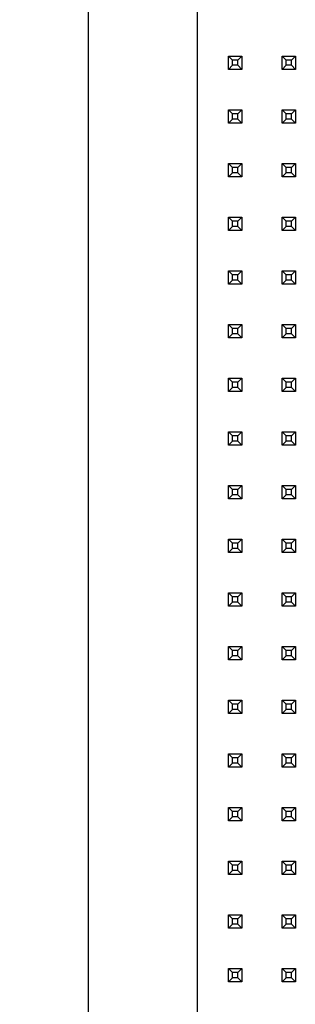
# Model space of a CAD drawing. Header units: millimetres. Extents: x 15 to 205, y 5 to 292.
# Tile 47 of 56: x 108 to 121, y 218 to 264. Entities that reach past the tile are written whole.
import ezdxf

# ---------------------------------------------------------------- set-up
doc = ezdxf.new("R2010")
doc.units = ezdxf.units.MM
doc.layers.add('几何体', color=7, linetype='Continuous')
doc.layers.add('尺寸', color=3, linetype='Continuous')
doc.styles.add('SLDTEXTSTYLE2', font='txt')
doc.dimstyles.new('SLDDIMSTYLE0', dxfattribs={"dimtxt": 2.5, "dimasz": 3.302, "dimexe": 0, "dimexo": 0.0625, "dimtad": 1, "dimdec": 3, "dimrnd": 1e-09, "dimzin": 4, "dimdsep": 46, "dimtxsty": 'SLDTEXTSTYLE2', "dimsah": 1, "dimcen": 0.09, "dimadec": 0, "dimazin": 1, "dimtfac": 1, "dimtdec": 3, "dimtofl": 0, "dimtmove": 0, "dimatfit": 3, "dimfxl": 1, "dimfrac": 2, "dimtolj": 1, "dimtzin": 12, "dimarcsym": 0})

# ---------------------------------------------------------------- blocks, each defined once
blk = doc.blocks.new('_D_10')
at = {"layer": '尺寸', "transparency": 16777216}
for p, q in [((116.897, 273.16), (110.203, 273.16)), ((111.203, 273.16), (111.203, 188.16)), ((116.897, 188.16), (110.203, 188.16))]:
    blk.add_line(p, q, dxfattribs=at)
for points in [[(111.203, 273.16), (110.695, 269.858), (111.711, 269.858)], [(111.203, 188.16), (111.711, 191.462), (110.695, 191.462)]]:
    blk.add_solid(points, dxfattribs=at)
at = {"layer": '尺寸', "transparency": 16777216, "insert": (107.981, 195.882), "char_height": 2.5, "attachment_point": 1, "rotation": 90, "style": 'SLDTEXTSTYLE2'}
blk.add_mtext('85.000', dxfattribs=at)

msp = doc.modelspace()

# ---------------------------------------------------------------- linework, layer by layer
at = {"layer": '几何体'}
for p, q in [((116.3967, 189.6601), (116.3967, 271.6599)), ((118.0497, 262.52), (117.8594, 262.71)), ((117.8594, 262.71), (118.4894, 262.71)), ((117.8594, 262.08), (117.8594, 262.71)), ((118.2997, 262.52), (118.0497, 262.52)), ((118.0497, 262.27), (118.0497, 262.52)), ((118.4894, 262.71), (118.2997, 262.52)), ((118.2997, 262.27), (118.2997, 262.52)), ((118.4894, 262.71), (118.4894, 262.08)), ((118.4894, 262.71), (118.4894, 262.71)), ((120.5897, 262.52), (120.3994, 262.71)), ((120.3994, 262.71), (121.0294, 262.71)), ((120.3994, 262.08), (120.3994, 262.71)), ((120.8397, 262.52), (120.5897, 262.52)), ((120.5897, 262.27), (120.5897, 262.52)), ((121.0294, 262.71), (120.8397, 262.52)), ((120.8397, 262.27), (120.8397, 262.52)), ((121.0294, 262.71), (121.0294, 262.08)), ((121.0294, 262.71), (121.0294, 262.71)), ((118.0497, 262.27), (117.8594, 262.08)), ((118.4894, 262.08), (117.8594, 262.08)), ((118.2997, 262.27), (118.0497, 262.27)), ((118.4894, 262.08), (118.2997, 262.27)), ((118.4894, 262.08), (118.4894, 262.08)), ((120.5897, 262.27), (120.3994, 262.08)), ((121.0294, 262.08), (120.3994, 262.08)), ((120.8397, 262.27), (120.5897, 262.27)), ((121.0294, 262.08), (120.8397, 262.27)), ((121.0294, 262.08), (121.0294, 262.08)), ((118.0497, 259.98), (117.8594, 260.17)), ((117.8594, 260.17), (118.4894, 260.17)), ((117.8594, 259.54), (117.8594, 260.17)), ((118.2997, 259.98), (118.0497, 259.98)), ((118.0497, 259.73), (118.0497, 259.98)), ((118.4894, 260.17), (118.2997, 259.98)), ((118.2997, 259.73), (118.2997, 259.98)), ((118.4894, 260.17), (118.4894, 259.54)), ((118.4894, 260.17), (118.4894, 260.17)), ((120.5897, 259.98), (120.3994, 260.17)), ((120.3994, 260.17), (121.0294, 260.17)), ((120.3994, 259.54), (120.3994, 260.17)), ((120.8397, 259.98), (120.5897, 259.98)), ((120.5897, 259.73), (120.5897, 259.98)), ((121.0294, 260.17), (120.8397, 259.98)), ((120.8397, 259.73), (120.8397, 259.98)), ((121.0294, 260.17), (121.0294, 259.54)), ((121.0294, 260.17), (121.0294, 260.17)), ((118.0497, 259.73), (117.8594, 259.54)), ((118.4894, 259.54), (117.8594, 259.54)), ((118.2997, 259.73), (118.0497, 259.73)), ((118.4894, 259.54), (118.2997, 259.73)), ((118.4894, 259.54), (118.4894, 259.54)), ((120.5897, 259.73), (120.3994, 259.54)), ((121.0294, 259.54), (120.3994, 259.54)), ((120.8397, 259.73), (120.5897, 259.73)), ((121.0294, 259.54), (120.8397, 259.73)), ((121.0294, 259.54), (121.0294, 259.54)), ((118.0497, 257.44), (117.8594, 257.63)), ((117.8594, 257.63), (118.4894, 257.63)), ((117.8594, 257), (117.8594, 257.63)), ((118.0497, 257.19), (117.8594, 257)), ((118.2997, 257.44), (118.0497, 257.44)), ((118.0497, 257.19), (118.0497, 257.44)), ((118.2997, 257.19), (118.0497, 257.19)), ((118.4894, 257.63), (118.2997, 257.44)), ((118.2997, 257.19), (118.2997, 257.44)), ((118.4894, 257), (118.2997, 257.19)), ((118.4894, 257.63), (118.4894, 257)), ((118.4894, 257.63), (118.4894, 257.63)), ((120.5897, 257.44), (120.3994, 257.63)), ((120.3994, 257.63), (121.0294, 257.63)), ((120.3994, 257), (120.3994, 257.63)), ((120.5897, 257.19), (120.3994, 257)), ((120.8397, 257.44), (120.5897, 257.44)), ((120.5897, 257.19), (120.5897, 257.44)), ((120.8397, 257.19), (120.5897, 257.19)), ((121.0294, 257.63), (120.8397, 257.44)), ((120.8397, 257.19), (120.8397, 257.44)), ((121.0294, 257), (120.8397, 257.19)), ((121.0294, 257.63), (121.0294, 257)), ((121.0294, 257.63), (121.0294, 257.63)), ((118.4894, 257), (117.8594, 257)), ((118.4894, 257), (118.4894, 257)), ((121.0294, 257), (120.3994, 257)), ((121.0294, 257), (121.0294, 257)), ((118.0497, 254.9), (117.8594, 255.09)), ((117.8594, 255.09), (118.4894, 255.09)), ((117.8594, 254.46), (117.8594, 255.09)), ((118.2997, 254.9), (118.0497, 254.9)), ((118.0497, 254.65), (118.0497, 254.9)), ((118.4894, 255.09), (118.2997, 254.9)), ((118.2997, 254.65), (118.2997, 254.9)), ((118.4894, 255.09), (118.4894, 254.46)), ((118.4894, 255.09), (118.4894, 255.09)), ((120.5897, 254.9), (120.3994, 255.09)), ((120.3994, 255.09), (121.0294, 255.09)), ((120.3994, 254.46), (120.3994, 255.09)), ((120.8397, 254.9), (120.5897, 254.9)), ((120.5897, 254.65), (120.5897, 254.9)), ((121.0294, 255.09), (120.8397, 254.9)), ((120.8397, 254.65), (120.8397, 254.9)), ((121.0294, 255.09), (121.0294, 254.46)), ((121.0294, 255.09), (121.0294, 255.09)), ((118.0497, 254.65), (117.8594, 254.46)), ((118.4894, 254.46), (117.8594, 254.46)), ((118.2997, 254.65), (118.0497, 254.65)), ((118.4894, 254.46), (118.2997, 254.65)), ((118.4894, 254.46), (118.4894, 254.46)), ((120.5897, 254.65), (120.3994, 254.46)), ((121.0294, 254.46), (120.3994, 254.46)), ((120.8397, 254.65), (120.5897, 254.65)), ((121.0294, 254.46), (120.8397, 254.65)), ((121.0294, 254.46), (121.0294, 254.46)), ((118.0497, 252.36), (117.8594, 252.55)), ((117.8594, 252.55), (118.4894, 252.55)), ((117.8594, 251.92), (117.8594, 252.55)), ((118.4894, 252.55), (118.2997, 252.36)), ((118.4894, 252.55), (118.4894, 251.92)), ((118.4894, 252.55), (118.4894, 252.55)), ((120.5897, 252.36), (120.3994, 252.55)), ((120.3994, 252.55), (121.0294, 252.55)), ((120.3994, 251.92), (120.3994, 252.55)), ((121.0294, 252.55), (120.8397, 252.36)), ((121.0294, 252.55), (121.0294, 251.92)), ((121.0294, 252.55), (121.0294, 252.55)), ((118.0497, 252.11), (117.8594, 251.92)), ((118.2997, 252.36), (118.0497, 252.36)), ((118.0497, 252.11), (118.0497, 252.36)), ((118.2997, 252.11), (118.0497, 252.11)), ((118.2997, 252.11), (118.2997, 252.36)), ((118.4894, 251.92), (118.2997, 252.11)), ((120.5897, 252.11), (120.3994, 251.92)), ((120.8397, 252.36), (120.5897, 252.36)), ((120.5897, 252.11), (120.5897, 252.36)), ((120.8397, 252.11), (120.5897, 252.11)), ((120.8397, 252.11), (120.8397, 252.36)), ((121.0294, 251.92), (120.8397, 252.11)), ((118.4894, 251.92), (117.8594, 251.92)), ((118.4894, 251.92), (118.4894, 251.92)), ((121.0294, 251.92), (120.3994, 251.92)), ((121.0294, 251.92), (121.0294, 251.92)), ((118.0497, 249.82), (117.8594, 250.01)), ((117.8594, 250.01), (118.4894, 250.01)), ((117.8594, 249.38), (117.8594, 250.01)), ((118.2997, 249.82), (118.0497, 249.82)), ((118.0497, 249.57), (118.0497, 249.82)), ((118.4894, 250.01), (118.2997, 249.82)), ((118.2997, 249.57), (118.2997, 249.82)), ((118.4894, 250.01), (118.4894, 249.38)), ((118.4894, 250.01), (118.4894, 250.01)), ((120.5897, 249.82), (120.3994, 250.01)), ((120.3994, 250.01), (121.0294, 250.01)), ((120.3994, 249.38), (120.3994, 250.01)), ((120.8397, 249.82), (120.5897, 249.82)), ((120.5897, 249.57), (120.5897, 249.82)), ((121.0294, 250.01), (120.8397, 249.82)), ((120.8397, 249.57), (120.8397, 249.82)), ((121.0294, 250.01), (121.0294, 249.38)), ((121.0294, 250.01), (121.0294, 250.01)), ((118.0497, 249.57), (117.8594, 249.38)), ((118.4894, 249.38), (117.8594, 249.38)), ((118.2997, 249.57), (118.0497, 249.57)), ((118.4894, 249.38), (118.2997, 249.57)), ((118.4894, 249.38), (118.4894, 249.38)), ((120.5897, 249.57), (120.3994, 249.38)), ((121.0294, 249.38), (120.3994, 249.38)), ((120.8397, 249.57), (120.5897, 249.57)), ((121.0294, 249.38), (120.8397, 249.57)), ((121.0294, 249.38), (121.0294, 249.38)), ((118.0497, 247.28), (117.8594, 247.47)), ((117.8594, 247.47), (118.4894, 247.47)), ((117.8594, 246.84), (117.8594, 247.47)), ((118.4894, 247.47), (118.2997, 247.28)), ((118.4894, 247.47), (118.4894, 246.84)), ((118.4894, 247.47), (118.4894, 247.47)), ((120.5897, 247.28), (120.3994, 247.47)), ((120.3994, 247.47), (121.0294, 247.47)), ((120.3994, 246.84), (120.3994, 247.47)), ((121.0294, 247.47), (120.8397, 247.28)), ((121.0294, 247.47), (121.0294, 246.84)), ((121.0294, 247.47), (121.0294, 247.47)), ((118.0497, 247.03), (117.8594, 246.84)), ((118.2997, 247.28), (118.0497, 247.28)), ((118.0497, 247.03), (118.0497, 247.28)), ((118.2997, 247.03), (118.0497, 247.03)), ((118.2997, 247.03), (118.2997, 247.28)), ((118.4894, 246.84), (118.2997, 247.03)), ((120.5897, 247.03), (120.3994, 246.84)), ((120.8397, 247.28), (120.5897, 247.28)), ((120.5897, 247.03), (120.5897, 247.28)), ((120.8397, 247.03), (120.5897, 247.03)), ((120.8397, 247.03), (120.8397, 247.28)), ((121.0294, 246.84), (120.8397, 247.03)), ((118.4894, 246.84), (117.8594, 246.84)), ((118.4894, 246.84), (118.4894, 246.84)), ((121.0294, 246.84), (120.3994, 246.84)), ((121.0294, 246.84), (121.0294, 246.84)), ((118.0497, 244.74), (117.8594, 244.93)), ((117.8594, 244.93), (118.4894, 244.93)), ((117.8594, 244.3), (117.8594, 244.93)), ((118.2997, 244.74), (118.0497, 244.74)), ((118.0497, 244.49), (118.0497, 244.74)), ((118.4894, 244.93), (118.2997, 244.74)), ((118.2997, 244.49), (118.2997, 244.74)), ((118.4894, 244.93), (118.4894, 244.3)), ((118.4894, 244.93), (118.4894, 244.93)), ((120.5897, 244.74), (120.3994, 244.93)), ((120.3994, 244.93), (121.0294, 244.93)), ((120.3994, 244.3), (120.3994, 244.93)), ((120.8397, 244.74), (120.5897, 244.74)), ((120.5897, 244.49), (120.5897, 244.74)), ((121.0294, 244.93), (120.8397, 244.74)), ((120.8397, 244.49), (120.8397, 244.74)), ((121.0294, 244.93), (121.0294, 244.3)), ((121.0294, 244.93), (121.0294, 244.93)), ((118.0497, 244.49), (117.8594, 244.3)), ((118.4894, 244.3), (117.8594, 244.3)), ((118.2997, 244.49), (118.0497, 244.49)), ((118.4894, 244.3), (118.2997, 244.49)), ((118.4894, 244.3), (118.4894, 244.3)), ((120.5897, 244.49), (120.3994, 244.3)), ((121.0294, 244.3), (120.3994, 244.3)), ((120.8397, 244.49), (120.5897, 244.49)), ((121.0294, 244.3), (120.8397, 244.49)), ((121.0294, 244.3), (121.0294, 244.3)), ((118.0497, 242.2), (117.8594, 242.39)), ((117.8594, 242.39), (118.4894, 242.39)), ((117.8594, 241.76), (117.8594, 242.39)), ((118.4894, 242.39), (118.2997, 242.2)), ((118.4894, 242.39), (118.4894, 241.76)), ((118.4894, 242.39), (118.4894, 242.39)), ((120.5897, 242.2), (120.3994, 242.39)), ((120.3994, 242.39), (121.0294, 242.39)), ((120.3994, 241.76), (120.3994, 242.39)), ((121.0294, 242.39), (120.8397, 242.2)), ((121.0294, 242.39), (121.0294, 241.76)), ((121.0294, 242.39), (121.0294, 242.39)), ((118.0497, 241.95), (117.8594, 241.76)), ((118.2997, 242.2), (118.0497, 242.2)), ((118.0497, 241.95), (118.0497, 242.2)), ((118.2997, 241.95), (118.0497, 241.95)), ((118.2997, 241.95), (118.2997, 242.2)), ((118.4894, 241.76), (118.2997, 241.95)), ((120.5897, 241.95), (120.3994, 241.76)), ((120.8397, 242.2), (120.5897, 242.2)), ((120.5897, 241.95), (120.5897, 242.2)), ((120.8397, 241.95), (120.5897, 241.95)), ((120.8397, 241.95), (120.8397, 242.2)), ((121.0294, 241.76), (120.8397, 241.95)), ((118.4894, 241.76), (117.8594, 241.76)), ((118.4894, 241.76), (118.4894, 241.76)), ((121.0294, 241.76), (120.3994, 241.76)), ((121.0294, 241.76), (121.0294, 241.76)), ((118.0497, 239.66), (117.8594, 239.85)), ((117.8594, 239.85), (118.4894, 239.85)), ((117.8594, 239.22), (117.8594, 239.85)), ((118.2997, 239.66), (118.0497, 239.66)), ((118.0497, 239.41), (118.0497, 239.66)), ((118.4894, 239.85), (118.2997, 239.66)), ((118.2997, 239.41), (118.2997, 239.66)), ((118.4894, 239.85), (118.4894, 239.22)), ((118.4894, 239.85), (118.4894, 239.85)), ((120.5897, 239.66), (120.3994, 239.85)), ((120.3994, 239.85), (121.0294, 239.85)), ((120.3994, 239.22), (120.3994, 239.85)), ((120.8397, 239.66), (120.5897, 239.66)), ((120.5897, 239.41), (120.5897, 239.66)), ((121.0294, 239.85), (120.8397, 239.66)), ((120.8397, 239.41), (120.8397, 239.66)), ((121.0294, 239.85), (121.0294, 239.22)), ((121.0294, 239.85), (121.0294, 239.85)), ((118.0497, 239.41), (117.8594, 239.22)), ((118.4894, 239.22), (117.8594, 239.22)), ((118.2997, 239.41), (118.0497, 239.41)), ((118.4894, 239.22), (118.2997, 239.41)), ((118.4894, 239.22), (118.4894, 239.22)), ((120.5897, 239.41), (120.3994, 239.22)), ((121.0294, 239.22), (120.3994, 239.22)), ((120.8397, 239.41), (120.5897, 239.41)), ((121.0294, 239.22), (120.8397, 239.41)), ((121.0294, 239.22), (121.0294, 239.22)), ((118.0497, 237.12), (117.8594, 237.31)), ((117.8594, 237.31), (118.4894, 237.31)), ((117.8594, 236.68), (117.8594, 237.31)), ((118.4894, 237.31), (118.2997, 237.12)), ((118.4894, 237.31), (118.4894, 236.68)), ((118.4894, 237.31), (118.4894, 237.31)), ((120.5897, 237.12), (120.3994, 237.31)), ((120.3994, 237.31), (121.0294, 237.31)), ((120.3994, 236.68), (120.3994, 237.31)), ((121.0294, 237.31), (120.8397, 237.12)), ((121.0294, 237.31), (121.0294, 236.68)), ((121.0294, 237.31), (121.0294, 237.31)), ((118.0497, 236.87), (117.8594, 236.68)), ((118.4894, 236.68), (117.8594, 236.68)), ((118.2997, 237.12), (118.0497, 237.12)), ((118.0497, 236.87), (118.0497, 237.12)), ((118.2997, 236.87), (118.0497, 236.87)), ((118.2997, 236.87), (118.2997, 237.12)), ((118.4894, 236.68), (118.2997, 236.87)), ((118.4894, 236.68), (118.4894, 236.68)), ((120.5897, 236.87), (120.3994, 236.68)), ((121.0294, 236.68), (120.3994, 236.68)), ((120.8397, 237.12), (120.5897, 237.12)), ((120.5897, 236.87), (120.5897, 237.12)), ((120.8397, 236.87), (120.5897, 236.87)), ((120.8397, 236.87), (120.8397, 237.12)), ((121.0294, 236.68), (120.8397, 236.87)), ((121.0294, 236.68), (121.0294, 236.68)), ((118.0497, 234.58), (117.8594, 234.77)), ((117.8594, 234.77), (118.4894, 234.77)), ((117.8594, 234.14), (117.8594, 234.77)), ((118.2997, 234.58), (118.0497, 234.58)), ((118.0497, 234.33), (118.0497, 234.58)), ((118.4894, 234.77), (118.2997, 234.58)), ((118.2997, 234.33), (118.2997, 234.58)), ((118.4894, 234.77), (118.4894, 234.14)), ((118.4894, 234.77), (118.4894, 234.77)), ((120.5897, 234.58), (120.3994, 234.77)), ((120.3994, 234.77), (121.0294, 234.77)), ((120.3994, 234.14), (120.3994, 234.77)), ((120.8397, 234.58), (120.5897, 234.58)), ((120.5897, 234.33), (120.5897, 234.58)), ((121.0294, 234.77), (120.8397, 234.58)), ((120.8397, 234.33), (120.8397, 234.58)), ((121.0294, 234.77), (121.0294, 234.14)), ((121.0294, 234.77), (121.0294, 234.77)), ((118.0497, 234.33), (117.8594, 234.14)), ((118.4894, 234.14), (117.8594, 234.14)), ((118.2997, 234.33), (118.0497, 234.33)), ((118.4894, 234.14), (118.2997, 234.33)), ((118.4894, 234.14), (118.4894, 234.14)), ((120.5897, 234.33), (120.3994, 234.14)), ((121.0294, 234.14), (120.3994, 234.14)), ((120.8397, 234.33), (120.5897, 234.33)), ((121.0294, 234.14), (120.8397, 234.33)), ((121.0294, 234.14), (121.0294, 234.14)), ((118.0497, 232.04), (117.8594, 232.23)), ((117.8594, 232.23), (118.4894, 232.23)), ((117.8594, 231.6), (117.8594, 232.23)), ((118.2997, 232.04), (118.0497, 232.04)), ((118.0497, 231.79), (118.0497, 232.04)), ((118.4894, 232.23), (118.2997, 232.04)), ((118.2997, 231.79), (118.2997, 232.04)), ((118.4894, 232.23), (118.4894, 231.6)), ((118.4894, 232.23), (118.4894, 232.23)), ((120.5897, 232.04), (120.3994, 232.23)), ((120.3994, 232.23), (121.0294, 232.23)), ((120.3994, 231.6), (120.3994, 232.23)), ((120.8397, 232.04), (120.5897, 232.04)), ((120.5897, 231.79), (120.5897, 232.04)), ((121.0294, 232.23), (120.8397, 232.04)), ((120.8397, 231.79), (120.8397, 232.04)), ((121.0294, 232.23), (121.0294, 231.6)), ((121.0294, 232.23), (121.0294, 232.23)), ((118.0497, 231.79), (117.8594, 231.6)), ((118.4894, 231.6), (117.8594, 231.6)), ((118.2997, 231.79), (118.0497, 231.79)), ((118.4894, 231.6), (118.2997, 231.79)), ((118.4894, 231.6), (118.4894, 231.6)), ((120.5897, 231.79), (120.3994, 231.6)), ((121.0294, 231.6), (120.3994, 231.6)), ((120.8397, 231.79), (120.5897, 231.79)), ((121.0294, 231.6), (120.8397, 231.79)), ((121.0294, 231.6), (121.0294, 231.6)), ((118.0497, 229.5), (117.8594, 229.69)), ((117.8594, 229.69), (118.4894, 229.69)), ((117.8594, 229.06), (117.8594, 229.69)), ((118.4894, 229.69), (118.2997, 229.5)), ((118.4894, 229.69), (118.4894, 229.06)), ((118.4894, 229.69), (118.4894, 229.69)), ((120.5897, 229.5), (120.3994, 229.69)), ((120.3994, 229.69), (121.0294, 229.69)), ((120.3994, 229.06), (120.3994, 229.69)), ((121.0294, 229.69), (120.8397, 229.5)), ((121.0294, 229.69), (121.0294, 229.06)), ((121.0294, 229.69), (121.0294, 229.69)), ((118.0497, 229.25), (117.8594, 229.06)), ((118.2997, 229.5), (118.0497, 229.5)), ((118.0497, 229.25), (118.0497, 229.5)), ((118.2997, 229.25), (118.0497, 229.25)), ((118.2997, 229.25), (118.2997, 229.5)), ((118.4894, 229.06), (118.2997, 229.25)), ((120.5897, 229.25), (120.3994, 229.06)), ((120.8397, 229.5), (120.5897, 229.5)), ((120.5897, 229.25), (120.5897, 229.5)), ((120.8397, 229.25), (120.5897, 229.25)), ((120.8397, 229.25), (120.8397, 229.5)), ((121.0294, 229.06), (120.8397, 229.25)), ((118.4894, 229.06), (117.8594, 229.06)), ((118.4894, 229.06), (118.4894, 229.06)), ((121.0294, 229.06), (120.3994, 229.06)), ((121.0294, 229.06), (121.0294, 229.06)), ((118.0497, 226.96), (117.8594, 227.15)), ((117.8594, 227.15), (118.4894, 227.15)), ((117.8594, 226.52), (117.8594, 227.15)), ((118.2997, 226.96), (118.0497, 226.96)), ((118.0497, 226.71), (118.0497, 226.96)), ((118.4894, 227.15), (118.2997, 226.96)), ((118.2997, 226.71), (118.2997, 226.96)), ((118.4894, 227.15), (118.4894, 226.52)), ((118.4894, 227.15), (118.4894, 227.15)), ((120.5897, 226.96), (120.3994, 227.15)), ((120.3994, 227.15), (121.0294, 227.15)), ((120.3994, 226.52), (120.3994, 227.15)), ((120.8397, 226.96), (120.5897, 226.96)), ((120.5897, 226.71), (120.5897, 226.96)), ((121.0294, 227.15), (120.8397, 226.96)), ((120.8397, 226.71), (120.8397, 226.96)), ((121.0294, 227.15), (121.0294, 226.52)), ((121.0294, 227.15), (121.0294, 227.15)), ((118.0497, 226.71), (117.8594, 226.52)), ((118.4894, 226.52), (117.8594, 226.52)), ((118.2997, 226.71), (118.0497, 226.71)), ((118.4894, 226.52), (118.2997, 226.71)), ((118.4894, 226.52), (118.4894, 226.52)), ((120.5897, 226.71), (120.3994, 226.52)), ((121.0294, 226.52), (120.3994, 226.52)), ((120.8397, 226.71), (120.5897, 226.71)), ((121.0294, 226.52), (120.8397, 226.71)), ((121.0294, 226.52), (121.0294, 226.52)), ((118.0497, 224.42), (117.8594, 224.61)), ((117.8594, 224.61), (118.4894, 224.61)), ((117.8594, 223.98), (117.8594, 224.61)), ((118.4894, 224.61), (118.2997, 224.42)), ((118.4894, 224.61), (118.4894, 223.98)), ((118.4894, 224.61), (118.4894, 224.61)), ((120.5897, 224.42), (120.3994, 224.61)), ((120.3994, 224.61), (121.0294, 224.61)), ((120.3994, 223.98), (120.3994, 224.61)), ((121.0294, 224.61), (120.8397, 224.42)), ((121.0294, 224.61), (121.0294, 223.98)), ((121.0294, 224.61), (121.0294, 224.61)), ((118.0497, 224.17), (117.8594, 223.98)), ((118.2997, 224.42), (118.0497, 224.42)), ((118.0497, 224.17), (118.0497, 224.42)), ((118.2997, 224.17), (118.0497, 224.17)), ((118.2997, 224.17), (118.2997, 224.42)), ((118.4894, 223.98), (118.2997, 224.17)), ((120.5897, 224.17), (120.3994, 223.98)), ((120.8397, 224.42), (120.5897, 224.42)), ((120.5897, 224.17), (120.5897, 224.42)), ((120.8397, 224.17), (120.5897, 224.17)), ((120.8397, 224.17), (120.8397, 224.42)), ((121.0294, 223.98), (120.8397, 224.17)), ((118.4894, 223.98), (117.8594, 223.98)), ((118.4894, 223.98), (118.4894, 223.98)), ((121.0294, 223.98), (120.3994, 223.98)), ((121.0294, 223.98), (121.0294, 223.98)), ((118.0497, 221.88), (117.8594, 222.07)), ((117.8594, 222.07), (118.4894, 222.07)), ((117.8594, 221.44), (117.8594, 222.07)), ((118.2997, 221.88), (118.0497, 221.88)), ((118.0497, 221.63), (118.0497, 221.88)), ((118.4894, 222.07), (118.2997, 221.88)), ((118.2997, 221.63), (118.2997, 221.88)), ((118.4894, 222.07), (118.4894, 221.44)), ((118.4894, 222.07), (118.4894, 222.07)), ((120.5897, 221.88), (120.3994, 222.07)), ((120.3994, 222.07), (121.0294, 222.07)), ((120.3994, 221.44), (120.3994, 222.07)), ((120.8397, 221.88), (120.5897, 221.88)), ((120.5897, 221.63), (120.5897, 221.88)), ((121.0294, 222.07), (120.8397, 221.88)), ((120.8397, 221.63), (120.8397, 221.88)), ((121.0294, 222.07), (121.0294, 221.44)), ((121.0294, 222.07), (121.0294, 222.07)), ((118.0497, 221.63), (117.8594, 221.44)), ((118.4894, 221.44), (117.8594, 221.44)), ((118.2997, 221.63), (118.0497, 221.63)), ((118.4894, 221.44), (118.2997, 221.63)), ((118.4894, 221.44), (118.4894, 221.44)), ((120.5897, 221.63), (120.3994, 221.44)), ((121.0294, 221.44), (120.3994, 221.44)), ((120.8397, 221.63), (120.5897, 221.63)), ((121.0294, 221.44), (120.8397, 221.63)), ((121.0294, 221.44), (121.0294, 221.44)), ((118.0497, 219.34), (117.8594, 219.53)), ((117.8594, 219.53), (118.4894, 219.53)), ((117.8594, 218.9), (117.8594, 219.53)), ((118.4894, 219.53), (118.2997, 219.34)), ((118.4894, 219.53), (118.4894, 218.9)), ((118.4894, 219.53), (118.4894, 219.53)), ((120.5897, 219.34), (120.3994, 219.53)), ((120.3994, 219.53), (121.0294, 219.53)), ((120.3994, 218.9), (120.3994, 219.53)), ((121.0294, 219.53), (120.8397, 219.34)), ((121.0294, 219.53), (121.0294, 218.9)), ((121.0294, 219.53), (121.0294, 219.53)), ((118.0497, 219.09), (117.8594, 218.9)), ((118.2997, 219.34), (118.0497, 219.34)), ((118.0497, 219.09), (118.0497, 219.34)), ((118.2997, 219.09), (118.0497, 219.09)), ((118.2997, 219.09), (118.2997, 219.34)), ((118.4894, 218.9), (118.2997, 219.09)), ((120.5897, 219.09), (120.3994, 218.9)), ((120.8397, 219.34), (120.5897, 219.34)), ((120.5897, 219.09), (120.5897, 219.34)), ((120.8397, 219.09), (120.5897, 219.09)), ((120.8397, 219.09), (120.8397, 219.34)), ((121.0294, 218.9), (120.8397, 219.09)), ((118.4894, 218.9), (117.8594, 218.9)), ((118.4894, 218.9), (118.4894, 218.9)), ((121.0294, 218.9), (120.3994, 218.9)), ((121.0294, 218.9), (121.0294, 218.9))]:
    msp.add_line(p, q, dxfattribs=at)

# ---------------------------------------------------------------- dimensions: what is measured, and where the dimension line sits
at = {"layer": '尺寸'}
dim = msp.add_linear_dim(base=(111.2032, 188.16), p1=(117.8968, 273.1601), p2=(117.8968, 188.16), angle=90, dimstyle='SLDDIMSTYLE0', dxfattribs=at)
dim.commit()
dim.dimension.update_dxf_attribs({"geometry": '_D_10', "text_midpoint": (111.2032, 200.2468), "dimtype": 160})

doc.saveas('drawing.dxf')
